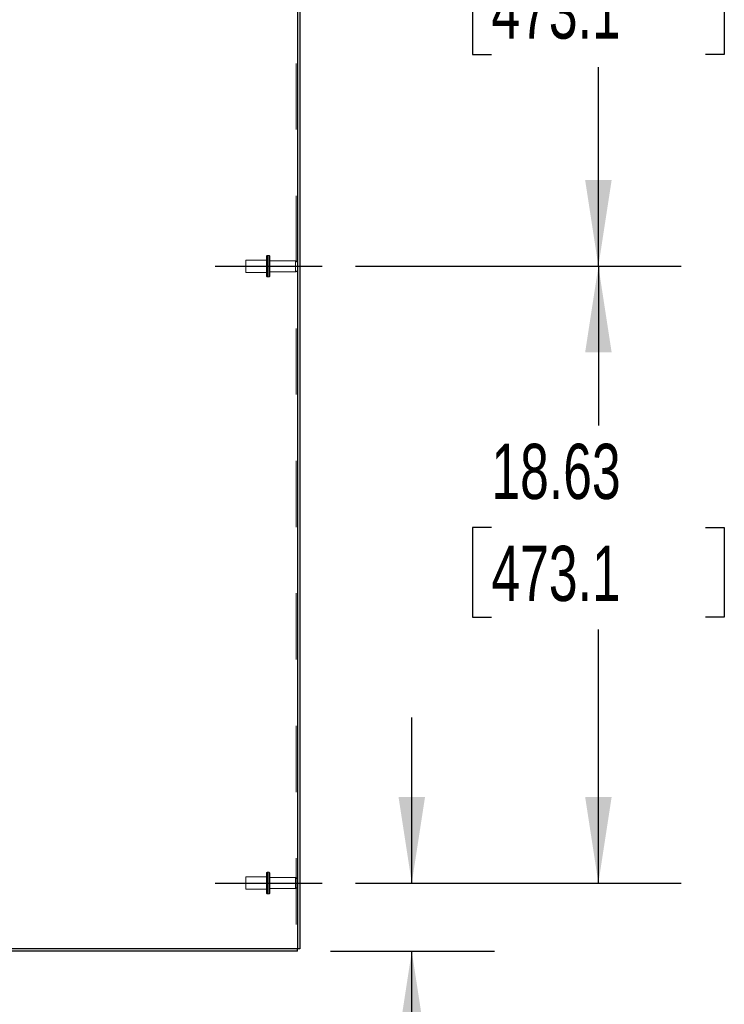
# Model space of a CAD drawing. Header units: inches. Extents: x 0.2 to 10.8, y 0.2 to 8.2.
# Tile 144 of 164: x 5.7 to 6.8, y 3 to 4.5. Entities that reach past the tile are written whole.
import ezdxf

# ---------------------------------------------------------------- set-up
doc = ezdxf.new("R2010")
doc.units = ezdxf.units.IN
doc.header["$MEASUREMENT"] = 0
doc.linetypes.add('CENTERX2', pattern=[0.8, 0.5, -0.1, 0.1, -0.1])
doc.linetypes.add('HIDDEN', pattern=[0.075, 0.05, -0.025])
doc.layers.add('CENTER', color=40, linetype='CENTERX2')
doc.layers.add('DIMENSIONS', color=140, linetype='Continuous')
doc.styles.add('SLDTEXTSTYLE0', font='TXT', dxfattribs={"width": 0.7})
doc.dimstyles.new('SLDDIMSTYLE0', dxfattribs={"dimtxt": 0.084961, "dimasz": 0.13, "dimexe": 0, "dimexo": 0.0625, "dimgap": 0.02124, "dimtad": 0, "dimtih": 1, "dimtoh": 1, "dimlfac": 20, "dimrnd": 1e-09, "dimzin": 12, "dimdsep": 46, "dimtxsty": 'SLDTEXTSTYLE0', "dimsah": 1, "dimcen": 0.09, "dimadec": 0, "dimazin": 3, "dimtfac": 1, "dimtofl": 0, "dimtmove": 0, "dimatfit": 3, "dimfxl": 0, "dimfrac": 2, "dimtolj": 1, "dimtzin": 12, "dimarcsym": 0})
doc.dimstyles.new('SLDDIMSTYLE1', dxfattribs={"dimtxt": 0.084961, "dimasz": 0.13, "dimexe": 0, "dimexo": 0.0625, "dimgap": 0.02124, "dimtad": 0, "dimtih": 1, "dimtoh": 1, "dimlfac": 20, "dimrnd": 1e-09, "dimzin": 12, "dimdsep": 46, "dimtxsty": 'SLDTEXTSTYLE0', "dimsah": 1, "dimcen": 0.09, "dimadec": 0, "dimazin": 3, "dimtfac": 1, "dimtmove": 0, "dimatfit": 0, "dimfxl": 0, "dimfrac": 2, "dimtolj": 1, "dimtzin": 12, "dimarcsym": 0})

# ---------------------------------------------------------------- blocks, each defined once
blk = doc.blocks.new('_D_13')
at = {"layer": 'DIMENSIONS'}
for p, q in [((6.2957, 3.1847), (6.2957, 3.4347)), ((6.2106, 3.1847), (6.4207, 3.1847)), ((6.1732, 3.0817), (6.4207, 3.0817)), ((6.2957, 2.836), (6.2957, 3.0817)), ((6.3266, 2.836), (6.2957, 2.836)), ((6.4798, 2.836), (6.4512, 2.836)), ((6.4512, 2.836), (6.4512, 2.701)), ((6.7322, 2.836), (6.7608, 2.836)), ((6.7608, 2.836), (6.7608, 2.701)), ((6.4512, 2.701), (6.4798, 2.701)), ((6.7608, 2.701), (6.7322, 2.701))]:
    blk.add_line(p, q, dxfattribs=at)
for points in [[(6.2957, 3.1847), (6.3157, 3.3147), (6.2757, 3.3147)], [(6.2957, 3.0817), (6.2757, 2.9517), (6.3157, 2.9517)]]:
    blk.add_solid(points, dxfattribs=at)
at = {"layer": 'DIMENSIONS', "char_height": 0.08333, "attachment_point": 1, "style": 'SLDTEXTSTYLE0'}
for s, insert in [('2.06', (6.4798, 2.9625)), ('52.3', (6.4798, 2.8084))]:
    blk.add_mtext(s, dxfattribs=dict(at, insert=insert))
blk = doc.blocks.new('_D_14')
at = {"layer": 'DIMENSIONS'}
for p, q in [((6.2106, 4.116), (6.7025, 4.116)), ((6.5775, 4.116), (6.5775, 3.8755)), ((6.4159, 3.7215), (6.3874, 3.7215)), ((6.3874, 3.7215), (6.3874, 3.5864)), ((6.7391, 3.7215), (6.7676, 3.7215)), ((6.7676, 3.7215), (6.7676, 3.5864)), ((6.3874, 3.5864), (6.4159, 3.5864)), ((6.7676, 3.5864), (6.7391, 3.5864)), ((6.5775, 3.1847), (6.5775, 3.5674)), ((6.2106, 3.1847), (6.7025, 3.1847))]:
    blk.add_line(p, q, dxfattribs=at)
for points in [[(6.5775, 4.116), (6.5575, 3.986), (6.5975, 3.986)], [(6.5775, 3.1847), (6.5975, 3.3147), (6.5575, 3.3147)]]:
    blk.add_solid(points, dxfattribs=at)
at = {"layer": 'DIMENSIONS', "char_height": 0.08333, "attachment_point": 1, "style": 'SLDTEXTSTYLE0'}
for s, insert in [('18.63', (6.4159, 3.8479)), ('473.1', (6.4159, 3.6939))]:
    blk.add_mtext(s, dxfattribs=dict(at, insert=insert))
blk = doc.blocks.new('_D_15')
at = {"layer": 'DIMENSIONS'}
for p, q in [((6.2106, 5.0472), (6.7025, 5.0472)), ((6.5775, 5.0472), (6.5775, 4.7246)), ((6.4159, 4.5705), (6.3874, 4.5705)), ((6.3874, 4.5705), (6.3874, 4.4355)), ((6.7391, 4.5705), (6.7676, 4.5705)), ((6.7676, 4.5705), (6.7676, 4.4355)), ((6.3874, 4.4355), (6.4159, 4.4355)), ((6.7676, 4.4355), (6.7391, 4.4355)), ((6.5775, 4.116), (6.5775, 4.4165)), ((6.2106, 4.116), (6.7025, 4.116))]:
    blk.add_line(p, q, dxfattribs=at)
for points in [[(6.5775, 5.0472), (6.5575, 4.9172), (6.5975, 4.9172)], [(6.5775, 4.116), (6.5975, 4.246), (6.5575, 4.246)]]:
    blk.add_solid(points, dxfattribs=at)
at = {"layer": 'DIMENSIONS', "char_height": 0.08333, "attachment_point": 1, "style": 'SLDTEXTSTYLE0'}
for s, insert in [('18.63', (6.4159, 4.697)), ('473.1', (6.4159, 4.5429))]:
    blk.add_mtext(s, dxfattribs=dict(at, insert=insert))

msp = doc.modelspace()

# ---------------------------------------------------------------- linework, layer by layer
at = {"color": 7, "linetype": 'HIDDEN', "lineweight": 18}
for p, q in [((6.1213863, 5.422205), (6.1213863, 3.085296)), ((6.1213863, 5.422205), (6.1213863, 3.085296)), ((6.0450863, 4.125371), (6.0450863, 4.115996)), ((6.0763363, 4.125371), (6.0450863, 4.125371)), ((6.0763363, 4.130746), (6.0763363, 4.115996)), ((6.0798363, 4.132246), (6.0778363, 4.132246)), ((6.0778363, 4.132157), (6.0778363, 4.099835)), ((6.0778363, 4.132157), (6.0778363, 4.099835)), ((6.0798363, 4.132157), (6.0798363, 4.099835)), ((6.0798363, 4.132157), (6.0798363, 4.099835)), ((6.0813363, 4.130746), (6.0813363, 4.115996)), ((6.1201863, 4.124296), (6.0813363, 4.124296)), ((6.1201863, 4.1242728), (6.1201863, 4.1077192)), ((6.1201863, 4.1242728), (6.1201863, 4.1077192)), ((6.0450863, 4.115996), (6.0450863, 4.106621)), ((6.0450863, 4.106621), (6.0763363, 4.106621)), ((6.0763363, 4.115996), (6.0763363, 4.101246)), ((6.0813363, 4.115996), (6.0813363, 4.101246)), ((6.0813363, 4.107696), (6.1201863, 4.107696)), ((6.0778363, 4.099746), (6.0798363, 4.099746)), ((6.0763363, 3.199496), (6.0763363, 3.184746)), ((6.0798363, 3.200996), (6.0778363, 3.200996)), ((6.0778363, 3.200907), (6.0778363, 3.168585)), ((6.0778363, 3.200907), (6.0778363, 3.168585)), ((6.0778363, 3.200907), (6.0778363, 3.168585)), ((6.0798363, 3.200907), (6.0798363, 3.168585)), ((6.0798363, 3.200907), (6.0798363, 3.168585)), ((6.0798363, 3.200907), (6.0798363, 3.168585)), ((6.0813363, 3.199496), (6.0813363, 3.184746)), ((6.0450863, 3.194121), (6.0450863, 3.184746)), ((6.0763363, 3.194121), (6.0450863, 3.194121)), ((6.0450863, 3.184746), (6.0450863, 3.175371)), ((6.0763363, 3.184746), (6.0763363, 3.169996)), ((6.1201863, 3.193046), (6.0813363, 3.193046)), ((6.0813363, 3.184746), (6.0813363, 3.169996)), ((6.1201863, 3.1930228), (6.1201863, 3.1764692)), ((6.1201863, 3.1930228), (6.1201863, 3.1764692)), ((6.1201863, 3.1930228), (6.1201863, 3.1764692)), ((6.0450863, 3.175371), (6.0763363, 3.175371)), ((6.0778363, 3.168496), (6.0798363, 3.168496)), ((6.0813363, 3.176446), (6.1201863, 3.176446))]:
    msp.add_line(p, q, dxfattribs=at)
at = {"color": 7, "linetype": 'Continuous', "lineweight": 25}
for p, q in [((6.1231863, 5.4230443), (6.1231863, 3.085296)), ((6.1267863, 5.4236163), (6.1267863, 3.085296)), ((6.1231863, 3.081696), (5.5436299, 3.081696)), ((6.1231863, 3.085296), (5.5436319, 3.085296)), ((6.1231863, 3.081696), (6.1231863, 3.085296)), ((6.1267863, 3.085296), (6.1231863, 3.085296))]:
    msp.add_line(p, q, dxfattribs=at)
at = {"color": 7, "linetype": 'HIDDEN', "lineweight": 18}
for centre, radius, start, end in [((6.0778363, 4.130746), 0.0015, 90, 180), ((6.0798363, 4.130746), 0.0015, 0, 90), ((6.1201863, 4.121296), 0.003, 0, 90), ((6.1201863, 4.110696), 0.003, 270, 0), ((6.0778363, 4.101246), 0.0015, 180, 270), ((6.0798363, 4.101246), 0.0015, 270, 0), ((6.0778363, 3.199496), 0.0015, 90, 180), ((6.0798363, 3.199496), 0.0015, 0, 90), ((6.1201863, 3.190046), 0.003, 0, 90), ((6.0778363, 3.169996), 0.0015, 180, 270), ((6.0798363, 3.169996), 0.0015, 270, 0), ((6.1201863, 3.179446), 0.003, 270, 0)]:
    msp.add_arc(centre, radius, start, end, dxfattribs=at)
at = {"layer": 'CENTER'}
for p, q in [((5.9986187, 4.115996), (6.1606241, 4.115996)), ((5.9986187, 3.184746), (6.1606241, 3.184746))]:
    msp.add_line(p, q, dxfattribs=at)

# ---------------------------------------------------------------- dimensions: what is measured, and where the dimension line sits
at = {"layer": 'DIMENSIONS'}
for base, p1, p2, dimstyle, picture, middle in [((6.577509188, 5.0472459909), (6.1606241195, 4.1159959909), (6.1606241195, 5.0472459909), 'SLDDIMSTYLE0', '_D_15', (6.577509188, 4.5705153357)), ((6.577509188, 4.1159959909), (6.1606241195, 3.1847459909), (6.1606241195, 4.1159959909), 'SLDDIMSTYLE0', '_D_14', (6.577509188, 3.7214671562)), ((6.2957233, 3.081696), (6.1606241, 3.184746), (6.1231863, 3.081696), 'SLDDIMSTYLE1', '_D_13', (6.2957233, 2.8360233))]:
    dim = msp.add_linear_dim(base=base, p1=p1, p2=p2, angle=90, dimstyle=dimstyle, dxfattribs=at)
    dim.commit()
    dim.dimension.update_dxf_attribs({"geometry": picture, "text_midpoint": middle, "dimtype": 160})

doc.saveas('drawing.dxf')
